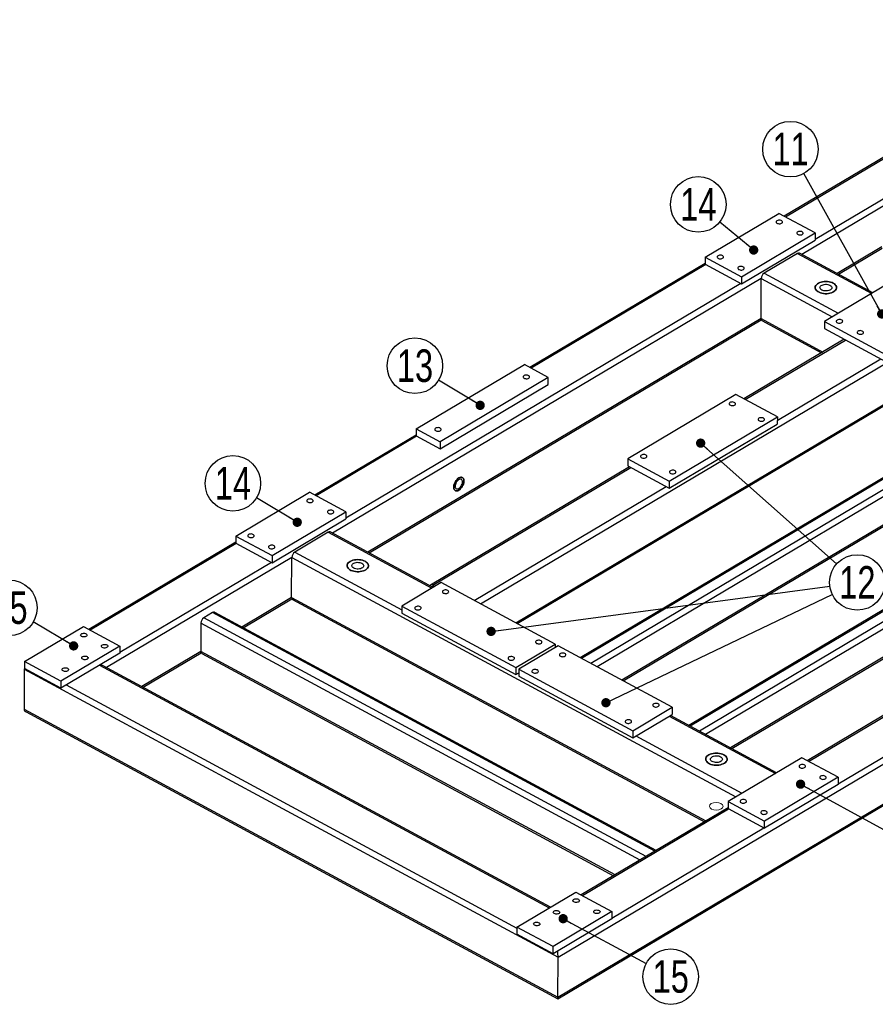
# Model space of a CAD drawing. Header units: millimetres. Extents: x 5 to 589, y 5 to 415.
# Tile 11 of 14: x 365 to 457, y 173 to 279. Entities that reach past the tile are written whole.
import ezdxf

# ---------------------------------------------------------------- set-up
doc = ezdxf.new("R2010")
doc.units = ezdxf.units.MM
doc.layers.add('NOTES', color=6, linetype='Continuous')
doc.layers.add('TRAIT-FINS', color=9, linetype='Continuous')
doc.layers.add('TRAIT-FORT', color=4, linetype='Continuous', lineweight=25)
doc.styles.add('SLDTEXTSTYLE0', font='TXT', dxfattribs={"width": 0.75})
doc.dimstyles.new('SLDDIMSTYLE7', dxfattribs={"dimtxt": 0.18, "dimasz": 1, "dimexe": 0, "dimexo": 0.0625, "dimgap": 0, "dimtad": 0, "dimtih": 1, "dimtoh": 1, "dimdec": 0, "dimrnd": 1e-09, "dimzin": 0, "dimdsep": 46, "dimtxsty": 'Standard', "dimblk1": 'DOT', "dimblk2": 'DOT', "dimsah": 1, "dimcen": 0.09, "dimadec": 0, "dimazin": 0, "dimtfac": 1, "dimtdec": 0, "dimtofl": 0, "dimtmove": 0, "dimatfit": 3, "dimldrblk": 'DOT', "dimfxl": 1, "dimfrac": 2, "dimtolj": 1, "dimtzin": 0, "dimarcsym": 0})

# ---------------------------------------------------------------- blocks, each defined once
blk = doc.blocks.new('_DOT')
at = {"color": 0, "linetype": 'ByBlock', "lineweight": -2}
blk.add_line((-0.5, 0), (-1, 0), dxfattribs=at)
at = {"color": 0, "linetype": 'ByBlock', "const_width": 0.5}
blk.add_lwpolyline([(-0.25, 0, 1), (0.25, 0, 1)], format="xyb", close=True, dxfattribs=at)
blk = doc.blocks.new('SW_NOTE_32')
at = {"layer": 'NOTES', "color": 0}
blk.add_circle((2.63, -1.42), 2.99, dxfattribs=at)
at = {"layer": 'NOTES', "color": 0, "insert": (2.64, 0.35), "char_height": 3.5, "attachment_point": 2, "style": 'SLDTEXTSTYLE0'}
blk.add_mtext('15', dxfattribs=at)
blk = doc.blocks.new('SW_NOTE_33')
at = {"layer": 'NOTES', "color": 0}
blk.add_circle((-2.57, 1.52), 2.99, dxfattribs=at)
at = {"layer": 'NOTES', "color": 0, "insert": (-2.56, 3.29), "char_height": 3.5, "attachment_point": 2, "style": 'SLDTEXTSTYLE0'}
blk.add_mtext('15', dxfattribs=at)
blk = doc.blocks.new('SW_NOTE_34')
at = {"layer": 'NOTES', "color": 0}
blk.add_circle((-2.56, 1.55), 2.99, dxfattribs=at)
at = {"layer": 'NOTES', "color": 0, "insert": (-2.55, 3.31), "char_height": 3.5, "attachment_point": 2, "style": 'SLDTEXTSTYLE0'}
blk.add_mtext('14', dxfattribs=at)
blk = doc.blocks.new('SW_NOTE_35')
at = {"layer": 'NOTES', "color": 0}
blk.add_circle((-2.56, 1.55), 2.99, dxfattribs=at)
at = {"layer": 'NOTES', "color": 0, "insert": (-2.55, 3.31), "char_height": 3.5, "attachment_point": 2, "style": 'SLDTEXTSTYLE0'}
blk.add_mtext('13', dxfattribs=at)
blk = doc.blocks.new('SW_NOTE_36')
at = {"layer": 'NOTES', "color": 0}
blk.add_circle((-2.31, 1.9), 2.99, dxfattribs=at)
at = {"layer": 'NOTES', "color": 0, "insert": (-2.3, 3.66), "char_height": 3.5, "attachment_point": 2, "style": 'SLDTEXTSTYLE0'}
blk.add_mtext('14', dxfattribs=at)
blk = doc.blocks.new('SW_NOTE_37')
at = {"layer": 'NOTES', "color": 0}
blk.add_circle((2.7, 1.29), 2.99, dxfattribs=at)
at = {"layer": 'NOTES', "color": 0, "insert": (2.71, 3.05), "char_height": 3.5, "attachment_point": 2, "style": 'SLDTEXTSTYLE0'}
blk.add_mtext('12', dxfattribs=at)
blk = doc.blocks.new('SW_NOTE_38')
at = {"layer": 'NOTES', "color": 0}
blk.add_circle((-1.45, 2.61), 2.99, dxfattribs=at)
at = {"layer": 'NOTES', "color": 0, "insert": (-1.44, 4.38), "char_height": 3.5, "attachment_point": 2, "style": 'SLDTEXTSTYLE0'}
blk.add_mtext('11', dxfattribs=at)

msp = doc.modelspace()

# ---------------------------------------------------------------- linework, layer by layer
at = {"layer": 'TRAIT-FINS', "lineweight": 18, "flags": 128}
msp.add_lwpolyline([(440.77, 194.52), (440.53, 194.61), (440.25, 194.64), (439.97, 194.6), (439.73, 194.51), (439.58, 194.37), (439.53, 194.21), (439.6, 194.06), (439.76, 193.92), (440, 193.84), (440.28, 193.81), (440.56, 193.84), (440.8, 193.94), (440.95, 194.07), (441, 194.23), (440.93, 194.39), (440.77, 194.52)], dxfattribs=at)
at = {"layer": 'TRAIT-FORT', "lineweight": 25}
for p, q in [((517.89, 294.26), (449.49, 253.64)), ((515.71, 293.72), (450.92, 255.25)), ((423.23, 177.97), (575.15, 268.18)), ((458.5, 264.21), (447.6, 257.74)), ((458.56, 264.08), (447.74, 257.66)), ((423.21, 173.66), (575.13, 263.87)), ((423.21, 173.5), (574.94, 263.6)), ((439.08, 253.34), (447.02, 258.05)), ((450.92, 255.95), (447.02, 258.05)), ((442.98, 251.23), (450.92, 255.95)), ((450.92, 255.95), (450.92, 255.19)), ((442.98, 250.47), (450.92, 255.19)), ((458.1, 254.45), (453.29, 251.59)), ((449.03, 253.75), (445.43, 251.61)), ((449.03, 253.75), (457.01, 249.44)), ((457.14, 249.52), (449.25, 253.77)), ((453.43, 251.52), (458.13, 254.31)), ((439.07, 252.67), (420.18, 241.46)), ((439.13, 252.55), (420.32, 241.38)), ((439.08, 253.34), (439.07, 252.58)), ((439.07, 252.58), (442.98, 250.47)), ((439.08, 253.34), (442.98, 251.23)), ((445.43, 251.61), (453.41, 247.31)), ((445.11, 251.04), (398.94, 223.62)), ((442.92, 250.5), (400.37, 225.23)), ((442.98, 251.23), (442.98, 250.47)), ((445.09, 246.73), (445.11, 251.04)), ((445.11, 251.04), (452.76, 246.92)), ((459.85, 251.13), (451.91, 246.42)), ((445.09, 246.73), (402.74, 221.58)), ((402.88, 221.5), (445.12, 246.59)), ((445.09, 246.73), (451.76, 243.13)), ((445.19, 246.51), (451.62, 243.05)), ((451.91, 246.42), (451.91, 245.66)), ((451.91, 246.42), (460.29, 241.9)), ((451.91, 245.66), (460.28, 241.14)), ((454.06, 244.5), (443.25, 238.08)), ((443.39, 238), (454.2, 244.42)), ((407.95, 234.86), (419.6, 241.77)), ((414.87, 216.01), (458.66, 242.01)), ((422.16, 240.39), (419.6, 241.77)), ((446.84, 235.75), (457.99, 242.38)), ((422.16, 240.39), (410.52, 233.47)), ((410.52, 232.71), (422.16, 239.63)), ((422.16, 239.63), (422.16, 240.39)), ((418.67, 213.96), (460.16, 238.6)), ((442.38, 238.54), (430.73, 231.63)), ((446.85, 236.14), (442.38, 238.54)), ((418.81, 213.89), (460.06, 238.38)), ((470.04, 236.6), (425.62, 210.22)), ((470.28, 236.58), (425.76, 210.14)), ((471.28, 236.04), (426.76, 209.6)), ((471.62, 235.48), (427.43, 209.24)), ((435.2, 229.22), (446.85, 236.14)), ((435.2, 228.46), (446.84, 235.37)), ((446.85, 236.14), (446.84, 235.37)), ((407.95, 234.86), (410.52, 233.47)), ((407.95, 234.86), (407.95, 234.1)), ((407.95, 234.19), (397.05, 227.72)), ((408, 234.07), (397.19, 227.64)), ((407.95, 234.1), (410.52, 232.71)), ((410.52, 233.47), (410.52, 232.71)), ((471.6, 232.43), (430.11, 207.79)), ((430.25, 207.72), (471.51, 232.22)), ((430.73, 231.63), (430.73, 230.87)), ((430.73, 231.63), (435.2, 229.22)), ((430.93, 230.76), (409.5, 218.04)), ((409.73, 218.02), (431.07, 230.69)), ((430.73, 230.87), (435.2, 228.46)), ((435.2, 229.22), (435.2, 228.46)), ((482.6, 229.82), (437.31, 202.93)), ((482.84, 229.81), (437.45, 202.86)), ((483.84, 229.27), (438.45, 202.32)), ((388.52, 223.32), (396.46, 228.04)), ((400.37, 225.93), (396.46, 228.04)), ((414.2, 216.37), (434.86, 228.64)), ((484.17, 228.7), (439.12, 201.95)), ((392.43, 221.22), (400.37, 225.93)), ((400.37, 225.93), (400.37, 225.17)), ((392.43, 220.45), (400.37, 225.17)), ((484.16, 225.66), (441.81, 200.51)), ((441.94, 200.43), (484.06, 225.44)), ((398.48, 223.73), (394.88, 221.59)), ((398.48, 223.73), (409.64, 217.71)), ((409.77, 217.79), (398.69, 223.76)), ((492.1, 224.08), (450.07, 199.13)), ((450.21, 199.05), (492.15, 223.96)), ((388.52, 222.65), (372.7, 213.26)), ((388.52, 223.32), (392.43, 221.22)), ((388.52, 223.32), (388.52, 222.56)), ((388.58, 222.53), (372.84, 213.19)), ((388.52, 222.56), (392.43, 220.45)), ((394.88, 221.59), (406.39, 215.38)), ((394.56, 221.02), (374.59, 209.17)), ((392.43, 221.22), (392.43, 220.45)), ((394.54, 216.71), (394.56, 221.02)), ((394.56, 221.02), (442.39, 195.23)), ((392.37, 220.48), (376.02, 210.77)), ((410.63, 218.3), (406.4, 215.78)), ((409.71, 217.82), (409.73, 217.83)), ((409.73, 218.02), (409.96, 217.9)), ((409.79, 217.8), (409.73, 217.83)), ((422.91, 211.68), (410.63, 218.3)), ((394.54, 216.71), (389.18, 213.52)), ((389.31, 213.45), (394.57, 216.57)), ((394.54, 216.71), (439.16, 192.65)), ((394.64, 216.49), (439.02, 192.56)), ((406.4, 215.78), (406.39, 215.02)), ((406.4, 215.78), (418.67, 209.16)), ((386.03, 215.07), (385.08, 214.51)), ((432.72, 188.82), (385.08, 214.51)), ((433.67, 189.39), (386.03, 215.07)), ((433.8, 189.46), (386.25, 215.1)), ((406.39, 215.02), (418.67, 208.4)), ((365.76, 209.81), (372.12, 213.58)), ((372.12, 213.58), (376.02, 211.47)), ((384.76, 213.94), (384.75, 210.89)), ((432.06, 188.43), (384.76, 213.94)), ((376.02, 211.47), (369.67, 207.7)), ((376.02, 211.47), (376.02, 210.71)), ((418.67, 209.16), (422.91, 211.68)), ((423.24, 211.5), (419.01, 208.98)), ((422.91, 211.68), (422.91, 211.3)), ((435.52, 204.88), (423.24, 211.5)), ((376.02, 210.71), (369.67, 206.94)), ((384.75, 210.89), (378.39, 207.12)), ((378.53, 207.04), (384.78, 210.75)), ((429.37, 186.84), (384.75, 210.89)), ((384.85, 210.68), (429.22, 186.75)), ((365.74, 208.97), (365.73, 204.66)), ((365.74, 208.97), (423.23, 177.97)), ((365.76, 209.81), (365.76, 209.04)), ((369.67, 207.7), (365.76, 209.81)), ((369.67, 206.94), (365.76, 209.04)), ((373.85, 209.42), (422.29, 183.3)), ((422.42, 183.37), (374.24, 209.35)), ((418.67, 209.16), (418.67, 208.4)), ((419.01, 208.98), (431.29, 202.36)), ((419.01, 208.98), (419.01, 208.22)), ((418.67, 208.4), (419.01, 208.6)), ((418.99, 208.59), (419.01, 208.58)), ((419.01, 208.22), (431.29, 201.6)), ((369.67, 207.7), (369.67, 206.94)), ((370.25, 207.28), (418.79, 181.11)), ((365.73, 204.66), (423.21, 173.66)), ((431.29, 202.36), (435.52, 204.88)), ((435.52, 204.88), (435.52, 204.12)), ((365.93, 204.38), (423.21, 173.5)), ((431.29, 201.6), (435.52, 204.12)), ((435.2, 203.93), (446.64, 197.76)), ((446.77, 197.83), (435.33, 204)), ((453.39, 196.64), (464.82, 203.43)), ((431.29, 202.36), (431.29, 201.6)), ((431.6, 201.79), (443.04, 195.62)), ((449.49, 199.45), (441.55, 194.73)), ((453.39, 197.34), (449.49, 199.45)), ((453.39, 197.34), (445.45, 192.63)), ((453.39, 197.34), (453.39, 196.58)), ((453.39, 196.58), (445.45, 191.86)), ((441.54, 194.06), (425.73, 184.67)), ((441.55, 194.73), (441.54, 193.97)), ((441.55, 194.73), (445.45, 192.63)), ((425.86, 184.6), (441.6, 193.94)), ((441.54, 193.97), (445.45, 191.86)), ((429.04, 182.18), (445.4, 191.89)), ((445.45, 191.86), (445.45, 192.63)), ((418.79, 181.22), (425.14, 184.99)), ((425.14, 184.99), (429.04, 182.88)), ((429.04, 182.88), (422.69, 179.11)), ((429.04, 182.88), (429.04, 182.12)), ((429.04, 182.12), (422.69, 178.35)), ((418.79, 181.22), (418.78, 180.45)), ((422.69, 178.35), (418.78, 180.45)), ((422.69, 179.11), (418.79, 181.22)), ((422.69, 178.35), (422.69, 179.11)), ((423.21, 173.66), (423.23, 177.97))]:
    msp.add_line(p, q, dxfattribs=at)
at = {"layer": 'TRAIT-FORT', "lineweight": 25, "flags": 128}
for points in [[(446.81, 257.27), (446.75, 257.22), (446.72, 257.17), (446.72, 257.11), (446.74, 257.06), (446.79, 257.01), (446.86, 256.97), (446.95, 256.95), (447.04, 256.93), (447.14, 256.94), (447.23, 256.96), (447.31, 257), (447.37, 257.04), (447.4, 257.09), (447.4, 257.15), (447.38, 257.2), (447.33, 257.25), (447.26, 257.29), (447.17, 257.32), (447.08, 257.33), (446.98, 257.32), (446.89, 257.3), (446.81, 257.27)], [(449.04, 256.06), (448.98, 256.02), (448.95, 255.96), (448.95, 255.91), (448.97, 255.85), (449.02, 255.81), (449.09, 255.77), (449.18, 255.74), (449.28, 255.73), (449.37, 255.74), (449.47, 255.76), (449.54, 255.79), (449.6, 255.84), (449.63, 255.89), (449.64, 255.94), (449.61, 256), (449.56, 256.05), (449.49, 256.09), (449.4, 256.11), (449.31, 256.12), (449.21, 256.12), (449.12, 256.1), (449.04, 256.06)], [(440.46, 253.49), (440.4, 253.45), (440.37, 253.4), (440.36, 253.34), (440.39, 253.29), (440.44, 253.24), (440.51, 253.2), (440.6, 253.17), (440.69, 253.16), (440.79, 253.17), (440.88, 253.19), (440.96, 253.22), (441.02, 253.27), (441.05, 253.32), (441.05, 253.38), (441.03, 253.43), (440.98, 253.48), (440.91, 253.52), (440.82, 253.54), (440.72, 253.55), (440.62, 253.55), (440.53, 253.53), (440.46, 253.49)], [(442.69, 252.29), (442.63, 252.25), (442.6, 252.19), (442.6, 252.14), (442.62, 252.08), (442.67, 252.03), (442.74, 252), (442.83, 251.97), (442.92, 251.96), (443.02, 251.96), (443.11, 251.99), (443.19, 252.02), (443.25, 252.06), (443.28, 252.12), (443.28, 252.17), (443.26, 252.23), (443.21, 252.28), (443.14, 252.31), (443.05, 252.34), (442.96, 252.35), (442.86, 252.35), (442.77, 252.32), (442.69, 252.29)], [(452.87, 250.53), (452.74, 250.6), (452.58, 250.65), (452.42, 250.68), (452.25, 250.71), (452.07, 250.71), (451.89, 250.71), (451.72, 250.68), (451.56, 250.65), (451.41, 250.6), (451.27, 250.53), (451.16, 250.46), (451.06, 250.37), (450.99, 250.28), (450.94, 250.18), (450.93, 250.09), (450.93, 249.99), (450.97, 249.89), (451.03, 249.79), (451.11, 249.71), (451.22, 249.63), (451.35, 249.56), (451.5, 249.5), (451.65, 249.46), (451.82, 249.43), (452, 249.41), (452.18, 249.41), (452.35, 249.43), (452.52, 249.46), (452.68, 249.5), (452.82, 249.56), (452.95, 249.63), (453.05, 249.71), (453.13, 249.8), (453.19, 249.89), (453.23, 249.99), (453.23, 250.09), (453.21, 250.19), (453.16, 250.28), (453.09, 250.38), (452.99, 250.46), (452.87, 250.53)], [(452.87, 250.53), (452.99, 250.46), (453.09, 250.38), (453.16, 250.28), (453.21, 250.19), (453.23, 250.09), (453.23, 249.99), (453.19, 249.89), (453.13, 249.8), (453.05, 249.71), (452.95, 249.63), (452.82, 249.56), (452.68, 249.5), (452.52, 249.46), (452.35, 249.43), (452.18, 249.41), (452, 249.41), (451.82, 249.43), (451.65, 249.46), (451.5, 249.5), (451.35, 249.56), (451.22, 249.63), (451.11, 249.71), (451.03, 249.79), (450.97, 249.89), (450.93, 249.99), (450.93, 250.09), (450.94, 250.18), (450.99, 250.28), (451.06, 250.37), (451.16, 250.46), (451.27, 250.53), (451.41, 250.6), (451.56, 250.65), (451.72, 250.68), (451.89, 250.71), (452.07, 250.71), (452.25, 250.71), (452.42, 250.68), (452.58, 250.65), (452.74, 250.6), (452.87, 250.53)], [(452.52, 250.32), (452.61, 250.27), (452.67, 250.2), (452.71, 250.13), (452.72, 250.05), (452.7, 249.98), (452.66, 249.9), (452.59, 249.84), (452.49, 249.79), (452.38, 249.74), (452.26, 249.71), (452.13, 249.7), (451.99, 249.7), (451.86, 249.72), (451.74, 249.75), (451.64, 249.8), (451.55, 249.86), (451.49, 249.92), (451.45, 250), (451.44, 250.07), (451.45, 250.15), (451.5, 250.22), (451.57, 250.28), (451.66, 250.34), (451.77, 250.38), (451.9, 250.41), (452.03, 250.42), (452.16, 250.42), (452.29, 250.4), (452.41, 250.37), (452.52, 250.32)], [(453.29, 246.57), (453.24, 246.53), (453.2, 246.47), (453.2, 246.42), (453.22, 246.36), (453.27, 246.32), (453.34, 246.28), (453.43, 246.25), (453.53, 246.24), (453.63, 246.25), (453.72, 246.27), (453.8, 246.3), (453.85, 246.35), (453.88, 246.4), (453.89, 246.46), (453.87, 246.51), (453.82, 246.56), (453.74, 246.6), (453.66, 246.62), (453.56, 246.63), (453.46, 246.63), (453.37, 246.61), (453.29, 246.57)], [(455.53, 245.37), (455.47, 245.32), (455.44, 245.27), (455.43, 245.21), (455.46, 245.16), (455.51, 245.11), (455.58, 245.07), (455.66, 245.05), (455.76, 245.04), (455.86, 245.04), (455.95, 245.06), (456.03, 245.1), (456.09, 245.14), (456.12, 245.2), (456.12, 245.25), (456.1, 245.31), (456.05, 245.35), (455.98, 245.39), (455.89, 245.42), (455.79, 245.43), (455.69, 245.42), (455.6, 245.4), (455.53, 245.37)], [(419.57, 240.59), (419.51, 240.54), (419.48, 240.49), (419.48, 240.43), (419.5, 240.38), (419.55, 240.33), (419.62, 240.29), (419.71, 240.27), (419.81, 240.26), (419.9, 240.26), (420, 240.28), (420.07, 240.32), (420.13, 240.36), (420.16, 240.41), (420.17, 240.47), (420.14, 240.52), (420.09, 240.57), (420.02, 240.61), (419.93, 240.64), (419.84, 240.65), (419.74, 240.64), (419.65, 240.62), (419.57, 240.59)], [(441.74, 237.69), (441.68, 237.64), (441.65, 237.59), (441.65, 237.53), (441.67, 237.48), (441.72, 237.43), (441.79, 237.39), (441.88, 237.37), (441.98, 237.36), (442.07, 237.36), (442.17, 237.38), (442.24, 237.42), (442.3, 237.46), (442.33, 237.52), (442.34, 237.57), (442.31, 237.63), (442.26, 237.67), (442.19, 237.71), (442.1, 237.74), (442.01, 237.75), (441.91, 237.74), (441.82, 237.72), (441.74, 237.69)], [(444.87, 236), (444.81, 235.96), (444.78, 235.91), (444.77, 235.85), (444.8, 235.8), (444.85, 235.75), (444.92, 235.71), (445, 235.68), (445.1, 235.67), (445.2, 235.68), (445.29, 235.7), (445.37, 235.73), (445.42, 235.78), (445.46, 235.83), (445.46, 235.89), (445.44, 235.94), (445.39, 235.99), (445.32, 236.03), (445.23, 236.05), (445.13, 236.06), (445.03, 236.06), (444.94, 236.04), (444.87, 236)], [(410.04, 234.93), (409.99, 234.88), (409.95, 234.83), (409.95, 234.78), (409.97, 234.72), (410.02, 234.67), (410.09, 234.63), (410.18, 234.61), (410.28, 234.6), (410.38, 234.6), (410.47, 234.62), (410.54, 234.66), (410.6, 234.7), (410.63, 234.76), (410.64, 234.81), (410.61, 234.87), (410.57, 234.91), (410.49, 234.95), (410.41, 234.98), (410.31, 234.99), (410.21, 234.98), (410.12, 234.96), (410.04, 234.93)], [(432.21, 232.03), (432.16, 231.99), (432.12, 231.93), (432.12, 231.88), (432.14, 231.82), (432.19, 231.77), (432.26, 231.74), (432.35, 231.71), (432.45, 231.7), (432.55, 231.71), (432.64, 231.73), (432.71, 231.76), (432.77, 231.81), (432.8, 231.86), (432.81, 231.91), (432.78, 231.97), (432.73, 232.02), (432.66, 232.05), (432.58, 232.08), (432.48, 232.09), (432.38, 232.09), (432.29, 232.07), (432.21, 232.03)], [(435.34, 230.35), (435.28, 230.3), (435.25, 230.25), (435.24, 230.19), (435.27, 230.14), (435.32, 230.09), (435.39, 230.05), (435.48, 230.03), (435.57, 230.01), (435.67, 230.02), (435.76, 230.04), (435.84, 230.07), (435.9, 230.12), (435.93, 230.17), (435.93, 230.23), (435.91, 230.28), (435.86, 230.33), (435.79, 230.37), (435.7, 230.4), (435.6, 230.41), (435.51, 230.4), (435.41, 230.38), (435.34, 230.35)], [(412.54, 228.25), (412.64, 228.32), (412.74, 228.42), (412.84, 228.53), (412.92, 228.65), (412.99, 228.78), (413.04, 228.92), (413.08, 229.05), (413.1, 229.19), (413.1, 229.31), (413.08, 229.42), (413.04, 229.51), (412.99, 229.58), (412.92, 229.63), (412.84, 229.66), (412.75, 229.66), (412.65, 229.63), (412.55, 229.58), (412.45, 229.51), (412.35, 229.42), (412.25, 229.31), (412.17, 229.19), (412.1, 229.06), (412.05, 228.92), (412.01, 228.78), (411.99, 228.65), (411.99, 228.53), (412.01, 228.42), (412.05, 228.33), (412.1, 228.25), (412.17, 228.2), (412.25, 228.18), (412.34, 228.18), (412.44, 228.2), (412.54, 228.25)], [(412.54, 228.25), (412.44, 228.2), (412.34, 228.18), (412.25, 228.18), (412.17, 228.2), (412.1, 228.25), (412.05, 228.33), (412.01, 228.42), (411.99, 228.53), (411.99, 228.65), (412.01, 228.78), (412.05, 228.92), (412.1, 229.06), (412.17, 229.19), (412.25, 229.31), (412.35, 229.42), (412.45, 229.51), (412.55, 229.58), (412.65, 229.63), (412.75, 229.66), (412.84, 229.66), (412.92, 229.63), (412.99, 229.58), (413.04, 229.51), (413.08, 229.42), (413.1, 229.31), (413.1, 229.19), (413.08, 229.05), (413.04, 228.92), (412.99, 228.78), (412.92, 228.65), (412.84, 228.53), (412.74, 228.42), (412.64, 228.32), (412.54, 228.25)], [(412.54, 228.44), (412.63, 228.5), (412.71, 228.59), (412.78, 228.68), (412.85, 228.79), (412.9, 228.9), (412.93, 229.02), (412.94, 229.13), (412.94, 229.23), (412.91, 229.31), (412.87, 229.38), (412.82, 229.43), (412.75, 229.45), (412.67, 229.44), (412.59, 229.42), (412.5, 229.37), (412.42, 229.29), (412.34, 229.2), (412.27, 229.1), (412.22, 228.99), (412.18, 228.88), (412.15, 228.76), (412.15, 228.66), (412.16, 228.56), (412.19, 228.49), (412.24, 228.43), (412.3, 228.4), (412.38, 228.39), (412.46, 228.4), (412.54, 228.44)], [(396.26, 227.25), (396.2, 227.2), (396.17, 227.15), (396.16, 227.1), (396.19, 227.04), (396.24, 226.99), (396.31, 226.95), (396.4, 226.93), (396.49, 226.92), (396.59, 226.92), (396.68, 226.94), (396.76, 226.98), (396.82, 227.02), (396.85, 227.08), (396.85, 227.13), (396.83, 227.19), (396.78, 227.23), (396.71, 227.27), (396.62, 227.3), (396.52, 227.31), (396.43, 227.3), (396.33, 227.28), (396.26, 227.25)], [(398.49, 226.05), (398.43, 226), (398.4, 225.95), (398.4, 225.89), (398.42, 225.84), (398.47, 225.79), (398.54, 225.75), (398.63, 225.72), (398.72, 225.71), (398.82, 225.72), (398.91, 225.74), (398.99, 225.77), (399.05, 225.82), (399.08, 225.87), (399.08, 225.93), (399.06, 225.98), (399.01, 226.03), (398.94, 226.07), (398.85, 226.09), (398.76, 226.11), (398.66, 226.1), (398.57, 226.08), (398.49, 226.05)], [(389.9, 223.48), (389.85, 223.43), (389.82, 223.38), (389.81, 223.32), (389.83, 223.27), (389.88, 223.22), (389.96, 223.18), (390.04, 223.16), (390.14, 223.15), (390.24, 223.15), (390.33, 223.17), (390.41, 223.21), (390.46, 223.25), (390.5, 223.3), (390.5, 223.36), (390.48, 223.41), (390.43, 223.46), (390.36, 223.5), (390.27, 223.53), (390.17, 223.54), (390.07, 223.53), (389.98, 223.51), (389.9, 223.48)], [(392.14, 222.27), (392.08, 222.23), (392.05, 222.18), (392.04, 222.12), (392.07, 222.07), (392.12, 222.02), (392.19, 221.98), (392.28, 221.95), (392.37, 221.94), (392.47, 221.95), (392.56, 221.97), (392.64, 222), (392.7, 222.05), (392.73, 222.1), (392.73, 222.16), (392.71, 222.21), (392.66, 222.26), (392.59, 222.3), (392.5, 222.32), (392.4, 222.33), (392.31, 222.33), (392.21, 222.31), (392.14, 222.27)], [(402.45, 220.6), (402.32, 220.66), (402.16, 220.71), (402, 220.75), (401.83, 220.77), (401.65, 220.78), (401.47, 220.77), (401.3, 220.75), (401.14, 220.71), (400.99, 220.66), (400.85, 220.59), (400.74, 220.52), (400.64, 220.43), (400.57, 220.34), (400.52, 220.25), (400.51, 220.15), (400.51, 220.05), (400.55, 219.95), (400.61, 219.86), (400.7, 219.77), (400.8, 219.69), (400.93, 219.62), (401.08, 219.56), (401.24, 219.52), (401.4, 219.49), (401.58, 219.47), (401.76, 219.47), (401.93, 219.49), (402.1, 219.52), (402.26, 219.56), (402.4, 219.62), (402.53, 219.69), (402.63, 219.77), (402.72, 219.86), (402.77, 219.95), (402.81, 220.05), (402.81, 220.15), (402.79, 220.25), (402.74, 220.35), (402.67, 220.44), (402.57, 220.52), (402.45, 220.6)], [(402.45, 220.6), (402.57, 220.52), (402.67, 220.44), (402.74, 220.35), (402.79, 220.25), (402.81, 220.15), (402.81, 220.05), (402.77, 219.95), (402.72, 219.86), (402.63, 219.77), (402.53, 219.69), (402.4, 219.62), (402.26, 219.56), (402.1, 219.52), (401.93, 219.49), (401.76, 219.47), (401.58, 219.47), (401.4, 219.49), (401.24, 219.52), (401.08, 219.56), (400.93, 219.62), (400.8, 219.69), (400.7, 219.77), (400.61, 219.86), (400.55, 219.95), (400.51, 220.05), (400.51, 220.15), (400.52, 220.25), (400.57, 220.34), (400.64, 220.43), (400.74, 220.52), (400.85, 220.59), (400.99, 220.66), (401.14, 220.71), (401.3, 220.75), (401.47, 220.77), (401.65, 220.78), (401.83, 220.77), (402, 220.75), (402.16, 220.71), (402.32, 220.66), (402.45, 220.6)], [(402.1, 220.39), (402.19, 220.33), (402.25, 220.26), (402.29, 220.19), (402.3, 220.11), (402.28, 220.04), (402.24, 219.97), (402.17, 219.9), (402.08, 219.85), (401.97, 219.8), (401.84, 219.78), (401.71, 219.76), (401.58, 219.76), (401.45, 219.78), (401.32, 219.82), (401.22, 219.86), (401.13, 219.92), (401.07, 219.99), (401.03, 220.06), (401.02, 220.13), (401.04, 220.21), (401.08, 220.28), (401.15, 220.35), (401.24, 220.4), (401.35, 220.44), (401.48, 220.47), (401.61, 220.49), (401.74, 220.48), (401.87, 220.47), (401.99, 220.43), (402.1, 220.39)], [(410.87, 217.18), (410.95, 217.15), (411.05, 217.13), (411.15, 217.13), (411.24, 217.14), (411.33, 217.17), (411.39, 217.21), (411.44, 217.26), (411.46, 217.31), (411.45, 217.37), (411.41, 217.42), (411.35, 217.46), (411.27, 217.49), (411.18, 217.51), (411.08, 217.51), (410.98, 217.5), (410.9, 217.47), (410.83, 217.43), (410.78, 217.38), (410.77, 217.33), (410.78, 217.27), (410.81, 217.22), (410.87, 217.18)], [(407.91, 215.42), (407.99, 215.39), (408.08, 215.37), (408.18, 215.36), (408.28, 215.38), (408.36, 215.41), (408.43, 215.45), (408.47, 215.5), (408.49, 215.55), (408.48, 215.61), (408.45, 215.66), (408.39, 215.7), (408.3, 215.73), (408.21, 215.75), (408.11, 215.75), (408.02, 215.74), (407.93, 215.71), (407.86, 215.67), (407.82, 215.62), (407.8, 215.57), (407.81, 215.51), (407.85, 215.46), (407.91, 215.42)], [(372.4, 212.8), (372.46, 212.75), (372.49, 212.7), (372.5, 212.65), (372.49, 212.59), (372.44, 212.54), (372.37, 212.5), (372.29, 212.47), (372.19, 212.46), (372.09, 212.46), (372, 212.48), (371.92, 212.51), (371.86, 212.56), (371.82, 212.61), (371.81, 212.66), (371.83, 212.72), (371.88, 212.77), (371.94, 212.81), (372.03, 212.84), (372.12, 212.85), (372.22, 212.85), (372.32, 212.83), (372.4, 212.8)], [(420.92, 211.76), (421, 211.73), (421.09, 211.71), (421.19, 211.71), (421.29, 211.72), (421.37, 211.75), (421.44, 211.79), (421.49, 211.84), (421.5, 211.89), (421.49, 211.95), (421.46, 212), (421.4, 212.04), (421.32, 212.08), (421.22, 212.1), (421.12, 212.1), (421.03, 212.08), (420.94, 212.06), (420.88, 212.02), (420.83, 211.97), (420.81, 211.91), (420.82, 211.86), (420.86, 211.81), (420.92, 211.76)], [(374.63, 211.59), (374.69, 211.55), (374.73, 211.5), (374.74, 211.44), (374.72, 211.39), (374.67, 211.34), (374.61, 211.3), (374.52, 211.27), (374.42, 211.26), (374.33, 211.26), (374.23, 211.28), (374.15, 211.31), (374.09, 211.35), (374.05, 211.41), (374.05, 211.46), (374.06, 211.52), (374.11, 211.57), (374.18, 211.61), (374.26, 211.63), (374.36, 211.65), (374.46, 211.64), (374.55, 211.63), (374.63, 211.59)], [(372.51, 210.34), (372.57, 210.29), (372.61, 210.24), (372.62, 210.18), (372.6, 210.13), (372.56, 210.08), (372.49, 210.04), (372.4, 210.01), (372.31, 210), (372.21, 210), (372.12, 210.02), (372.04, 210.05), (371.97, 210.1), (371.94, 210.15), (371.93, 210.2), (371.95, 210.26), (371.99, 210.31), (372.06, 210.35), (372.14, 210.38), (372.24, 210.39), (372.34, 210.39), (372.43, 210.37), (372.51, 210.34)], [(417.96, 210), (418.04, 209.97), (418.13, 209.95), (418.23, 209.95), (418.32, 209.96), (418.41, 209.99), (418.48, 210.03), (418.52, 210.08), (418.54, 210.13), (418.53, 210.19), (418.49, 210.24), (418.43, 210.28), (418.35, 210.32), (418.26, 210.34), (418.16, 210.34), (418.06, 210.32), (417.98, 210.3), (417.91, 210.26), (417.87, 210.21), (417.85, 210.15), (417.86, 210.1), (417.89, 210.05), (417.96, 210)], [(423.49, 210.38), (423.57, 210.34), (423.66, 210.33), (423.76, 210.32), (423.85, 210.34), (423.94, 210.36), (424.01, 210.4), (424.05, 210.45), (424.07, 210.51), (424.06, 210.56), (424.02, 210.62), (423.96, 210.66), (423.88, 210.69), (423.79, 210.71), (423.69, 210.71), (423.6, 210.7), (423.51, 210.67), (423.44, 210.63), (423.4, 210.58), (423.38, 210.53), (423.39, 210.47), (423.43, 210.42), (423.49, 210.38)], [(370.39, 209.08), (370.46, 209.03), (370.49, 208.98), (370.5, 208.93), (370.48, 208.87), (370.44, 208.82), (370.37, 208.78), (370.29, 208.75), (370.19, 208.74), (370.09, 208.74), (370, 208.76), (369.92, 208.8), (369.86, 208.84), (369.82, 208.89), (369.81, 208.95), (369.83, 209), (369.87, 209.05), (369.94, 209.09), (370.03, 209.12), (370.12, 209.13), (370.22, 209.13), (370.31, 209.11), (370.39, 209.08)], [(420.52, 208.62), (420.6, 208.58), (420.7, 208.57), (420.79, 208.56), (420.89, 208.58), (420.98, 208.6), (421.04, 208.64), (421.09, 208.69), (421.11, 208.75), (421.1, 208.8), (421.06, 208.86), (421, 208.9), (420.92, 208.93), (420.83, 208.95), (420.73, 208.95), (420.63, 208.94), (420.55, 208.91), (420.48, 208.87), (420.43, 208.82), (420.42, 208.77), (420.42, 208.71), (420.46, 208.66), (420.52, 208.62)], [(433.53, 204.96), (433.61, 204.93), (433.71, 204.91), (433.81, 204.91), (433.9, 204.92), (433.99, 204.95), (434.05, 204.99), (434.1, 205.04), (434.12, 205.09), (434.11, 205.15), (434.07, 205.2), (434.01, 205.24), (433.93, 205.28), (433.84, 205.29), (433.74, 205.3), (433.64, 205.28), (433.56, 205.26), (433.49, 205.22), (433.44, 205.17), (433.43, 205.11), (433.44, 205.06), (433.47, 205), (433.53, 204.96)], [(430.57, 203.2), (430.65, 203.17), (430.74, 203.15), (430.84, 203.15), (430.94, 203.16), (431.02, 203.19), (431.09, 203.23), (431.13, 203.28), (431.15, 203.33), (431.14, 203.39), (431.11, 203.44), (431.05, 203.48), (430.97, 203.52), (430.87, 203.53), (430.77, 203.54), (430.68, 203.52), (430.59, 203.5), (430.52, 203.46), (430.48, 203.41), (430.46, 203.35), (430.47, 203.3), (430.51, 203.24), (430.57, 203.2)], [(441.08, 199.77), (440.94, 199.83), (440.79, 199.88), (440.62, 199.92), (440.45, 199.94), (440.28, 199.95), (440.1, 199.94), (439.93, 199.92), (439.77, 199.88), (439.61, 199.83), (439.48, 199.77), (439.36, 199.69), (439.27, 199.61), (439.2, 199.52), (439.15, 199.42), (439.13, 199.32), (439.14, 199.22), (439.17, 199.12), (439.24, 199.03), (439.32, 198.94), (439.43, 198.86), (439.56, 198.79), (439.7, 198.73), (439.86, 198.69), (440.03, 198.66), (440.2, 198.65), (440.38, 198.65), (440.56, 198.66), (440.72, 198.69), (440.88, 198.74), (441.03, 198.79), (441.15, 198.86), (441.26, 198.94), (441.34, 199.03), (441.4, 199.13), (441.43, 199.22), (441.44, 199.32), (441.42, 199.42), (441.37, 199.52), (441.29, 199.61), (441.2, 199.69), (441.08, 199.77)], [(441.08, 199.77), (441.2, 199.69), (441.29, 199.61), (441.37, 199.52), (441.42, 199.42), (441.44, 199.32), (441.43, 199.22), (441.4, 199.13), (441.34, 199.03), (441.26, 198.94), (441.15, 198.86), (441.03, 198.79), (440.88, 198.74), (440.72, 198.69), (440.56, 198.66), (440.38, 198.65), (440.2, 198.65), (440.03, 198.66), (439.86, 198.69), (439.7, 198.73), (439.56, 198.79), (439.43, 198.86), (439.32, 198.94), (439.24, 199.03), (439.17, 199.12), (439.14, 199.22), (439.13, 199.32), (439.15, 199.42), (439.2, 199.52), (439.27, 199.61), (439.36, 199.69), (439.48, 199.77), (439.61, 199.83), (439.77, 199.88), (439.93, 199.92), (440.1, 199.94), (440.28, 199.95), (440.45, 199.94), (440.62, 199.92), (440.79, 199.88), (440.94, 199.83), (441.08, 199.77)], [(440.73, 199.56), (440.81, 199.5), (440.88, 199.43), (440.92, 199.36), (440.93, 199.29), (440.91, 199.21), (440.86, 199.14), (440.79, 199.07), (440.7, 199.02), (440.59, 198.98), (440.47, 198.95), (440.34, 198.94), (440.2, 198.94), (440.07, 198.96), (439.95, 198.99), (439.84, 199.03), (439.76, 199.09), (439.69, 199.16), (439.65, 199.23), (439.64, 199.31), (439.66, 199.38), (439.71, 199.45), (439.78, 199.52), (439.87, 199.57), (439.98, 199.62), (440.1, 199.64), (440.23, 199.66), (440.37, 199.66), (440.5, 199.64), (440.62, 199.61), (440.73, 199.56)], [(449.28, 198.66), (449.22, 198.61), (449.19, 198.56), (449.19, 198.51), (449.21, 198.45), (449.26, 198.4), (449.33, 198.36), (449.42, 198.34), (449.51, 198.33), (449.61, 198.33), (449.7, 198.35), (449.78, 198.39), (449.84, 198.43), (449.87, 198.49), (449.87, 198.54), (449.85, 198.6), (449.8, 198.64), (449.73, 198.68), (449.64, 198.71), (449.55, 198.72), (449.45, 198.71), (449.36, 198.69), (449.28, 198.66)], [(451.51, 197.46), (451.45, 197.41), (451.42, 197.36), (451.42, 197.3), (451.44, 197.25), (451.49, 197.2), (451.56, 197.16), (451.65, 197.13), (451.75, 197.12), (451.85, 197.13), (451.94, 197.15), (452.01, 197.18), (452.07, 197.23), (452.1, 197.28), (452.11, 197.34), (452.08, 197.39), (452.03, 197.44), (451.96, 197.48), (451.88, 197.5), (451.78, 197.52), (451.68, 197.51), (451.59, 197.49), (451.51, 197.46)], [(442.93, 194.89), (442.87, 194.84), (442.84, 194.79), (442.83, 194.73), (442.86, 194.68), (442.91, 194.63), (442.98, 194.59), (443.07, 194.57), (443.16, 194.56), (443.26, 194.56), (443.35, 194.58), (443.43, 194.62), (443.49, 194.66), (443.52, 194.71), (443.52, 194.77), (443.5, 194.82), (443.45, 194.87), (443.38, 194.91), (443.29, 194.94), (443.19, 194.95), (443.1, 194.94), (443, 194.92), (442.93, 194.89)], [(445.16, 193.68), (445.1, 193.64), (445.07, 193.59), (445.07, 193.53), (445.09, 193.48), (445.14, 193.43), (445.21, 193.39), (445.3, 193.36), (445.4, 193.35), (445.49, 193.36), (445.58, 193.38), (445.66, 193.41), (445.72, 193.46), (445.75, 193.51), (445.76, 193.57), (445.73, 193.62), (445.68, 193.67), (445.61, 193.71), (445.52, 193.73), (445.43, 193.74), (445.33, 193.74), (445.24, 193.72), (445.16, 193.68)], [(425.42, 184.21), (425.48, 184.16), (425.52, 184.11), (425.53, 184.06), (425.51, 184), (425.46, 183.95), (425.4, 183.91), (425.31, 183.88), (425.21, 183.87), (425.12, 183.87), (425.02, 183.89), (424.94, 183.92), (424.88, 183.97), (424.84, 184.02), (424.84, 184.07), (424.85, 184.13), (424.9, 184.18), (424.97, 184.22), (425.05, 184.25), (425.15, 184.26), (425.25, 184.26), (425.34, 184.24), (425.42, 184.21)], [(423.3, 182.95), (423.36, 182.91), (423.4, 182.85), (423.41, 182.8), (423.39, 182.74), (423.35, 182.69), (423.28, 182.65), (423.19, 182.63), (423.1, 182.61), (423, 182.62), (422.91, 182.63), (422.83, 182.67), (422.76, 182.71), (422.73, 182.76), (422.72, 182.82), (422.74, 182.87), (422.78, 182.92), (422.85, 182.96), (422.93, 182.99), (423.03, 183), (423.13, 183), (423.22, 182.98), (423.3, 182.95)], [(427.65, 183), (427.71, 182.96), (427.75, 182.91), (427.76, 182.85), (427.74, 182.8), (427.7, 182.75), (427.63, 182.71), (427.54, 182.68), (427.45, 182.67), (427.35, 182.67), (427.26, 182.69), (427.18, 182.72), (427.11, 182.76), (427.08, 182.82), (427.07, 182.87), (427.09, 182.93), (427.13, 182.98), (427.2, 183.02), (427.28, 183.04), (427.38, 183.06), (427.48, 183.05), (427.57, 183.04), (427.65, 183)], [(421.18, 181.69), (421.25, 181.65), (421.28, 181.6), (421.29, 181.54), (421.27, 181.49), (421.23, 181.44), (421.16, 181.4), (421.08, 181.37), (420.98, 181.36), (420.88, 181.36), (420.79, 181.38), (420.71, 181.41), (420.65, 181.45), (420.61, 181.5), (420.6, 181.56), (420.62, 181.61), (420.66, 181.66), (420.73, 181.7), (420.82, 181.73), (420.91, 181.75), (421.01, 181.74), (421.1, 181.72), (421.18, 181.69)]]:
    msp.add_lwpolyline(points, dxfattribs=at)
at = {"layer": 'TRAIT-FORT', "lineweight": 25}
for centre, radius, start, end in [((449.16, 253.57), 0.221, 67.0174, 126.4354), ((445.83, 251.01), 0.721, 123.817, 177.629), ((445.32, 246.7), 0.23, 173.0299, 235.6914), ((398.61, 223.55), 0.221, 67.0174, 126.4354), ((395.28, 220.99), 0.721, 123.817, 177.629), ((409.61, 217.85), 0.21, 52.9371, 147.0966), ((409.66, 217.71), 0.142, 59.1349, 94.9194), ((394.77, 216.68), 0.23, 173.0299, 235.6914), ((385.48, 213.91), 0.721, 123.817, 177.629), ((386.16, 214.9), 0.221, 67.0174, 126.4354), ((384.97, 210.86), 0.223, 171.9752, 236.7461)]:
    msp.add_arc(centre, radius, start, end, dxfattribs=at)
for centre, major_axis, ratio, start_param, end_param in [((366.4, 208.98), (0.652, 0.013), 0.583097, 2.908031, 3.127239), ((366.4, 208.98), (0.652, 0.013), 0.583097, 2.908031, 3.127239), ((373.79, 209.07), (0.652, 0.013), 0.583097, 0.800119, 1.401189), ((373.79, 209.07), (0.652, 0.013), 0.583097, 0.800119, 1.401189), ((366.38, 204.67), (0.652, 0.013), 0.583097, 3.127239, 3.941712), ((366.38, 204.67), (0.652, 0.013), 0.583097, 3.127239, 3.941712), ((423.21, 178.34), (-0.011, 0.53), 0.025354, 3.941712, 5.357255), ((423.21, 178.34), (-0.011, 0.53), 0.025354, 3.941712, 5.357255), ((423.2, 174.03), (-0.011, 0.53), 0.025354, 3.127239, 3.941712), ((423.2, 174.03), (-0.011, 0.53), 0.025354, 3.127239, 3.941712)]:
    msp.add_ellipse(centre, major_axis=major_axis, ratio=ratio, start_param=start_param, end_param=end_param, dxfattribs=at)

# ---------------------------------------------------------------- block references
at = {"layer": 'NOTES'}
for name, p in [('SW_NOTE_38', (449.71, 262.36)), ('SW_NOTE_36', (440.64, 257.12)), ('SW_NOTE_35', (410.37, 240.1)), ('SW_NOTE_34', (390.77, 227.44)), ('SW_NOTE_37', (452.76, 217.03)), ('SW_NOTE_33', (366.71, 214.07)), ('SW_NOTE_32', (432.73, 177.3))]:
    msp.add_blockref(name, p, dxfattribs=at)

# ---------------------------------------------------------------- leaders
for points in [[(458.09, 247.23), (449.71, 262.36)], [(444.3, 254.11), (440.64, 257.12)], [(414.84, 237.39), (410.37, 240.1)], [(438.59, 233.32), (453.23, 220.31)], [(395.14, 224.8), (390.77, 227.44)], [(416.02, 213.05), (452.5, 217.92)], [(428.39, 205.37), (452.76, 217.03)], [(371.06, 211.49), (366.71, 214.07)], [(449.35, 196.6), (458.3, 191.71)], [(423.78, 182.12), (432.73, 177.3)]]:
    msp.add_leader(points, dimstyle='SLDDIMSTYLE7', dxfattribs=at)

doc.saveas('drawing.dxf')
